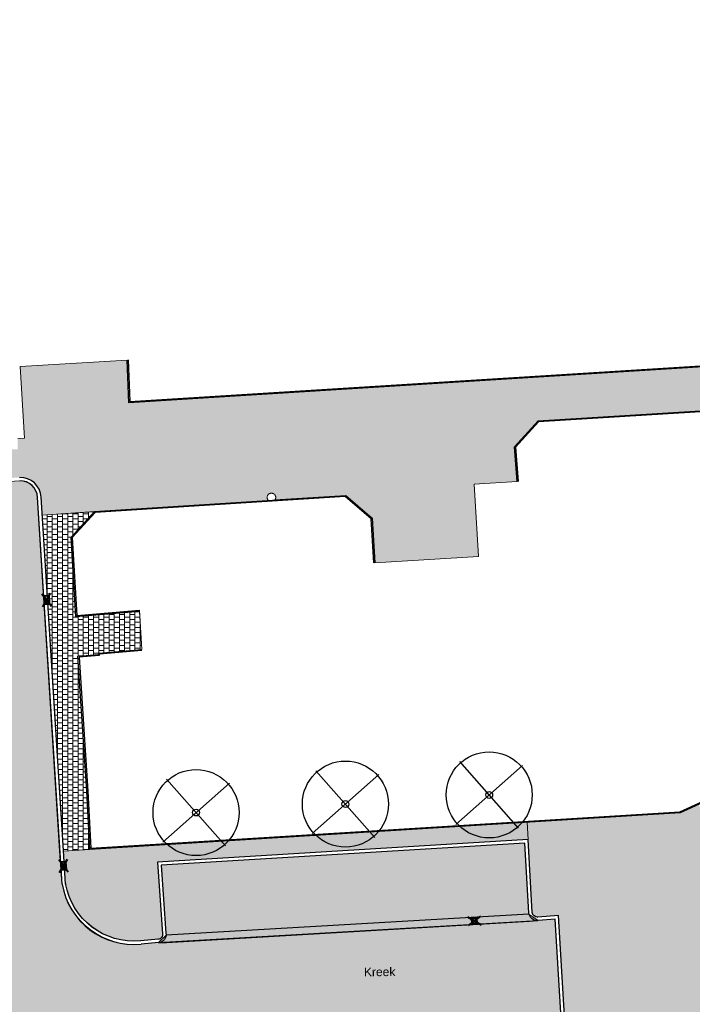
# Model space of a CAD drawing. Header units: metres. Extents: x -1 to 162893, y -2 to 502950.
# Tile 50 of 107: x 162389 to 162428, y 502828 to 502885. Entities that reach past the tile are written whole.
import ezdxf

# ---------------------------------------------------------------- set-up
doc = ezdxf.new("R2010")
doc.units = ezdxf.units.M
for name, color, linetype, lineweight in [('V-BH-RI-GWA_KOLK-S', 30, 'Continuous', 40), ('V-BH-VH-GOOT_GEBAKKENKLINKERS_KEIFORMAAT_4STREK-G', 3, 'Continuous', 30), ('V-BH-VH-KANTOPSLUITING_OPSLUITBAND_60X200-G', 150, 'Continuous', 30), ('V-BH-VH-KANTOPSLUITING_TROTTOIRBAND_180 200-G', 6, 'Continuous', 30), ('V-BH-VH-KANTOPSLUITING_VOORKANTBAND-G', 2, 'Continuous', 30), ('V-BH-VH-MATERIAALGRENS-G', 7, 'Continuous', 30), ('V-WE-GR-BOOM-S', 1, 'Continuous', 30), ('V-WE-VH-OPENVERHARDING_TEGEL-A-200', 92, 'Continuous', 18), ('V01-WE-VH-OPENVERHARDING_TEGEL-A', 92, 'Continuous', 18), ('X-XX-AL-LEGENDA-G', 7, 'Continuous', 0)]:
    doc.layers.add(name, color=color, linetype=linetype, lineweight=lineweight)
doc.layers.add('V-WE-VH-VERHARDING_SBAKSTEEN-A - ROODBRUIN_KEPER', color=242, linetype='Continuous', lineweight=13, true_color=0xbd002e)
doc.layers.add('V-WE-VH-VERHARDING_TEGEL_300x300x45_GRIJS-A', color=253, linetype='Continuous', lineweight=13, true_color=0x828282)
doc.layers.add('X-XX-AL-HULPLIJN 01-G', color=1, linetype='Continuous', lineweight=18, true_color=0xff0000, plot=False)
doc.styles.add('StyleArial', font='arial.ttf')
pattern_1 = [(0, (0, 0), (0.3, 0.15), [0.3, -0.3]), (90, (0, 0), (-0.3, 1.83697019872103e-17), [])]

# ---------------------------------------------------------------- blocks, each defined once
blk = doc.blocks.new('V-SRI-KOLK_STRAAT_300X300-SO91')
at = {"layer": 'V-BH-RI-GWA_KOLK-S', "ltscale": 0.02}
for p, q in [((-0.3995430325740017, 0.3754868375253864), (0.3805729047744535, -0.07608721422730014)), ((0.3489560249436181, 0.4229121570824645), (-0.3679261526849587, -0.1235125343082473))]:
    blk.add_line(p, q, dxfattribs=at)
at = {"layer": 'V-BH-RI-GWA_KOLK-S', "ltscale": 0.2}
for p, q in [((0.1496998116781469, 0.009485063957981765), (-0.1686699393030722, 0.2899145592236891)), ((-0.1496998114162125, -0.009485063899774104), (0.1307296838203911, 0.3088846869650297))]:
    blk.add_line(p, q, dxfattribs=at)
at = {"layer": 'V-BH-RI-GWA_KOLK-S', "ltscale": 0.2, "flags": 128}
blk.add_lwpolyline([(-0.1496998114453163, -0.009485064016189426), (0.1496998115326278, 0.009485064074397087), (0.1307296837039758, 0.308884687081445), (-0.1686699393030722, 0.2899145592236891), (-0.1496998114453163, -0.009485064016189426)], dxfattribs=at)
blk = doc.blocks.new('V-SRI-KOLK_TROTTOIR-SO92')
at = {"layer": 'V-BH-RI-GWA_KOLK-S', "linetype": 'Continuous'}
blk.add_hatch(color=256, dxfattribs=at).paths.add_polyline_path([(-0.1641725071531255, 0.2148776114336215), (-0.135205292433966, -0.2341890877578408), (0.1641725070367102, -0.2148776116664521)])
at = {"layer": 'V-BH-RI-GWA_KOLK-S', "ltscale": 0.01999999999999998}
for p, q in [((-0.2736208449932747, 0.3581293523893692), (0.2736208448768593, -0.3581293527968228)), ((-0.2253421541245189, -0.3903151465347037), (0.2253421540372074, 0.390315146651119))]:
    blk.add_line(p, q, dxfattribs=at)
at = {"layer": 'V-BH-RI-GWA_KOLK-S', "ltscale": 0.1999999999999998}
blk.add_line((0.1641725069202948, -0.2148776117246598), (-0.164172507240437, 0.2148776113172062), dxfattribs=at)
at = {"layer": 'V-BH-RI-GWA_KOLK-S', "ltscale": 0.1999999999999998, "flags": 128}
blk.add_lwpolyline([(0.1641725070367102, -0.2148776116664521), (0.1352052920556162, 0.2341890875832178), (-0.1641725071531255, 0.2148776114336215), (-0.135205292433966, -0.2341890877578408), (0.1641725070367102, -0.2148776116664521)], dxfattribs=at)
blk = doc.blocks.new('V-SRI-KOLK_TROTTOIR-SO93')
at = {"layer": 'V-BH-RI-GWA_KOLK-S', "linetype": 'Continuous'}
blk.add_hatch(color=256, dxfattribs=at).paths.add_polyline_path([(-0.1641725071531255, 0.2148776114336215), (-0.135205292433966, -0.2341890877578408), (0.164172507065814, -0.2148776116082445)])
at = {"layer": 'V-BH-RI-GWA_KOLK-S', "ltscale": 0.01999999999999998}
for p, q in [((-0.2736208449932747, 0.3581293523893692), (0.2736208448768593, -0.3581293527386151)), ((-0.2253421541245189, -0.3903151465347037), (0.2253421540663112, 0.390315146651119))]:
    blk.add_line(p, q, dxfattribs=at)
at = {"layer": 'V-BH-RI-GWA_KOLK-S', "ltscale": 0.1999999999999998}
blk.add_line((0.1641725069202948, -0.2148776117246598), (-0.164172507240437, 0.2148776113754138), dxfattribs=at)
at = {"layer": 'V-BH-RI-GWA_KOLK-S', "ltscale": 0.1999999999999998, "flags": 128}
blk.add_lwpolyline([(0.164172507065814, -0.2148776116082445), (0.1352052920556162, 0.2341890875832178), (-0.1641725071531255, 0.2148776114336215), (-0.135205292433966, -0.2341890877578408), (0.164172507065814, -0.2148776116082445)], dxfattribs=at)
blk = doc.blocks.new('V-SGR-BOOM_0011')
at = {"layer": 'V-WE-GR-BOOM-S', "ltscale": 0.0025}
for p, q in [((1.71157008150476, -1.935520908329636), (-1.711554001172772, 1.935516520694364)), ((1.935526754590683, 1.711559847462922), (-1.935510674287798, -1.711564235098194))]:
    blk.add_line(p, q, dxfattribs=at)
at = {"layer": 'V-WE-GR-BOOM-S', "ltscale": 2.5}
for radius in [2.5, 0.1999999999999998]:
    blk.add_circle((8.731149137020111e-11, 1.164153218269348e-10), radius, dxfattribs=at)
blk = doc.blocks.new('V-SGR-BOOM_0012')
at = {"layer": 'V-WE-GR-BOOM-S', "ltscale": 0.0025}
for p, q in [((1.711570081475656, -1.935520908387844), (-1.711554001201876, 1.935516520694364)), ((1.935526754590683, 1.711559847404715), (-1.935510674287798, -1.711564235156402))]:
    blk.add_line(p, q, dxfattribs=at)
at = {"layer": 'V-WE-GR-BOOM-S', "ltscale": 2.5}
for radius in [2.5, 0.1999999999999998]:
    blk.add_circle((8.731149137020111e-11, 5.820766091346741e-11), radius, dxfattribs=at)
blk = doc.blocks.new('V-SGR-BOOM_0013')
at = {"layer": 'V-WE-GR-BOOM-S', "ltscale": 0.0025}
for p, q in [((1.71157008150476, -1.935520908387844), (-1.711554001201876, 1.935516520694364)), ((1.935526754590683, 1.711559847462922), (-1.935510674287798, -1.711564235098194))]:
    blk.add_line(p, q, dxfattribs=at)
at = {"layer": 'V-WE-GR-BOOM-S', "ltscale": 2.5}
for radius in [2.5, 0.1999999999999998]:
    blk.add_circle((8.731149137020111e-11, 5.820766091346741e-11), radius, dxfattribs=at)

msp = doc.modelspace()

# ---------------------------------------------------------------- hatches: boundary and pattern name
at = {"layer": 'V-BH-VH-GOOT_GEBAKKENKLINKERS_KEIFORMAAT_4STREK-G'}
h = msp.add_hatch(dxfattribs=at)
h.set_pattern_fill('AVH-SBS_DIKFORMAAT_HALFST', color=256, scale=2, pattern_type=2)
h.set_pattern_definition([(0, (0, 0), (0, 0.1), []), (90, (0.4, 0), (-0.4, 2.449293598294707e-17), [0.1, -0.1]), (90, (0.2, 0.1), (-0.4, 2.449293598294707e-17), [0.1, -0.1]), (0, (0.2, 0.05), (0, 0.2), [0, -0.2, 0, 0, 0]), (0, (0.2, 0.15), (0, 0.2), [0, -0.2, 0, 0, 0])])
h.paths.add_polyline_path([(162397.3739999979, 502831.1819999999), (162419.4250000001, 502832.467), (162418.892187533, 502832.8429439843), (162397.8080712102, 502831.6170083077)])
at = {"layer": 'V-WE-VH-OPENVERHARDING_TEGEL-A-200'}
h = msp.add_hatch(dxfattribs=at)
h.set_pattern_fill('AVH-TEGEL_500X500_BLOK-SO', color=256, scale=0.2, pattern_type=2)
h.set_pattern_definition([(0, (0, 0), (0, 1), []), (90, (0, 0), (-1, 6.123233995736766e-17), [])])
edge = h.paths.add_edge_path()
edge.add_line((162371.784, 502857.714482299), (162371.6738915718, 502857.7556399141))
edge.add_arc((162371.767482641, 502858.006022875), 0.2673030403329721, 153.5234310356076, 249.5046747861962, ccw=False)
edge.add_line((162371.5282152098, 502858.1251950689), (162371.7322160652, 502858.5769112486))
edge.add_arc((162373.7022026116, 502862.7646547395), 4.627963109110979, 222.7795023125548, 244.8069000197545, ccw=False)
edge.add_line((162370.3054031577, 502859.6214404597), (162369.9025087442, 502859.2989312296))
edge.add_arc((162369.7363032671, 502859.5065632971), 0.2659611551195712, 221.661117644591, 308.6766006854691, ccw=False)
edge.add_arc((162373.2355513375, 502862.6200224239), 4.949801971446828, 186.1659044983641, 221.6611176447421, ccw=False)
edge.add_line((162368.314383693, 502862.0883753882), (162364.8655501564, 502919.2414618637))
edge.add_arc((162370.6659494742, 502919.5914799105), 5.810950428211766, 163.0146655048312, 183.4532567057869, ccw=False)
edge.add_line((162365.1084752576, 502921.2890149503), (162365.799, 502921.421))
edge.add_line((162365.799, 502921.421), (162366.278, 502922.4400000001))
edge.add_line((162366.278, 502922.4400000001), (162366.0065750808, 502923.1962377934))
edge.add_arc((162370.8587385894, 502919.37565324), 6.175787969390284, 89.56430049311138, 141.7831701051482, ccw=False)
edge.add_line((162370.9057012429, 502925.5512626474), (162403.9819863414, 502927.4330559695))
edge.add_line((162403.9819863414, 502927.4330559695), (162404.0892493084, 502925.2069991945))
edge.add_line((162404.0892493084, 502925.2069991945), (162400.074, 502924.924))
edge.add_line((162400.074, 502924.924), (162398.171, 502924.766))
edge.add_line((162398.171, 502924.766), (162371.042, 502923.041))
edge.add_line((162371.042, 502923.041), (162371.029, 502923.547))
edge.add_line((162371.029, 502923.547), (162369.031, 502923.427))
edge.add_line((162369.031, 502923.427), (162367.558, 502922.508))
edge.add_line((162367.558, 502922.508), (162367.562, 502921.534))
edge.add_line((162367.562, 502921.534), (162367.164, 502921.496))
edge.add_line((162367.164, 502921.496), (162367.097, 502920.495))
edge.add_line((162367.097, 502920.495), (162366.8530000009, 502920.4640000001))
edge.add_line((162366.8530000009, 502920.4640000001), (162367.7552336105, 502902.2038841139))
edge.add_line((162367.7552336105, 502902.2038841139), (162373.8969576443, 502902.5817123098))
edge.add_line((162373.8969576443, 502902.5817123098), (162374.0715185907, 502900.1822475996))
edge.add_line((162374.0715185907, 502900.1822475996), (162367.9749752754, 502899.8079955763))
edge.add_line((162367.9749752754, 502899.8079955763), (162370.2406650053, 502861.911329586))
edge.add_line((162370.2406650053, 502861.911329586), (162370.463, 502861.92))
edge.add_line((162370.463, 502861.92), (162370.486, 502861.402))
edge.add_line((162370.486, 502861.402), (162370.7610796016, 502861.4142205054))
edge.add_line((162370.7610796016, 502861.4142205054), (162370.814, 502860.896))
edge.add_line((162370.814, 502860.896), (162371.3365986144, 502860.935))
edge.add_line((162371.3365986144, 502860.935), (162371.387, 502859.9609999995))
edge.add_line((162371.387, 502859.9609999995), (162371.777, 502859.9790000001))
edge.add_line((162371.777, 502859.9790000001), (162371.784, 502857.714482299))
at = {"layer": 'V-WE-VH-VERHARDING_SBAKSTEEN-A - ROODBRUIN_KEPER'}
h = msp.add_hatch(dxfattribs=at)
h.set_pattern_fill('AVH-SBS_DIKFORMAAT_KEPER-SO', color=256, scale=0.2, pattern_type=2)
h.set_pattern_definition([(45, (0, 0), (0, 0.1951614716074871), [0.5519999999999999, -0.276]), (135, (0.097580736, 0.097580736), (1.110223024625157e-17, 0.1951614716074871), [0.5519999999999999, -0.276]), (0, (0.19516148, 0.09758074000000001), (0.29274222, 0.09758074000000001), [0, -0.5854844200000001])])
edge = h.paths.add_edge_path()
edge.add_line((162420.418, 502832.539), (162419.4050000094, 502832.4660000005))
edge.add_line((162419.4050000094, 502832.4660000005), (162418.9165672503, 502832.4236521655))
edge.add_line((162418.9165672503, 502832.4236521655), (162397.3740005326, 502831.182000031))
edge.add_line((162397.3740005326, 502831.182000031), (162396.355, 502831.094))
edge.add_arc((162395.9862112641, 502835.3644066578), 4.286301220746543, 190.6222141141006, 274.93576958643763, ccw=False)
edge.add_line((162391.7733602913, 502834.5743023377), (162390.348, 502857.053))
edge.add_arc((162389.3229521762, 502856.9880023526), 1.02710648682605, 3.628232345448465, 90.83411693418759)
edge.add_line((162389.3079999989, 502858.015), (162374.427, 502857.076))
edge.add_arc((162374.047950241, 502863.0830707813), 6.019018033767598, 189.7572738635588, 273.61061092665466, ccw=False)
edge.add_line((162368.1160000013, 502862.0629999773), (162368.5985, 502854.4295))
edge.add_line((162368.5985, 502854.4295), (162369.0810000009, 502846.7959999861))
edge.add_arc((162375.1078220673, 502846.0597499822), 6.071626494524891, 93.0099946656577, 173.0351301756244, ccw=False)
edge.add_line((162374.7890000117, 502852.1230000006), (162381.772, 502852.519))
edge.add_arc((162381.990731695, 502848.6619206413), 3.863276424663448, -0.1174701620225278, 93.2457186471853, ccw=False)
edge.add_line((162385.8540000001, 502848.6539999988), (162385.902, 502847.678))
edge.add_line((162385.902, 502847.678), (162386.0123364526, 502847.1100482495))
edge.add_line((162386.0123364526, 502847.1100482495), (162386.6398393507, 502835.9901131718))
edge.add_line((162386.6398393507, 502835.9901131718), (162386.731, 502835.4970000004))
edge.add_line((162386.731, 502835.4970000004), (162386.731, 502834.4354202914))
edge.add_arc((162382.9042539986, 502834.1107832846), 3.840491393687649, -88.8551641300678, 4.849002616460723, ccw=False)
edge.add_line((162382.9809863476, 502830.2710585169), (162381.586, 502830.175))
edge.add_line((162381.586, 502830.175), (162381.9760000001, 502824.5339999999))
edge.add_line((162381.9760000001, 502824.5339999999), (162382.1080450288, 502824.5420753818))
edge.add_line((162382.1080450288, 502824.5420753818), (162382.0975796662, 502824.7117529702))
edge.add_line((162382.0975796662, 502824.7117529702), (162420.743, 502827.099))
edge.add_line((162420.743, 502827.099), (162420.418, 502832.539))
h = msp.add_hatch(dxfattribs=at)
h.set_pattern_fill('AVH-SBS_DIKFORMAAT_ELLEBOOG-SO', color=256, scale=0.2, pattern_type=2)
h.set_pattern_definition([(0, (0, 0), (0.138, 0.138), [0.5519999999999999, -0.276]), (270, (0, 0.414), (0.138, 0.138), [0.5519999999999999, -0.276]), (0, (0.345, 0.06899999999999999), (0.138, 0.138), [0, -0.828]), (0, (0.06899999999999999, 0.207), (0.138, 0.138), [0, -0.828])])
h.paths.add_polyline_path([(162397.527, 502835.675), (162418.6298505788, 502836.9672762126), (162418.8921875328, 502832.8429439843), (162397.80807121, 502831.6170083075)])
at = {"layer": 'V01-WE-VH-OPENVERHARDING_TEGEL-A'}
h = msp.add_hatch(dxfattribs=at)
h.set_pattern_fill('AVH-TEGEL_300X300_HALFST', color=256, pattern_type=2)
h.set_pattern_definition(pattern_1)
edge = h.paths.add_edge_path()
edge.add_arc((162389.3359825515, 502857.0020892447), 1.213297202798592, 3.00096698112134, 91.58244386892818)
edge.add_line((162389.3024769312, 502858.2149237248), (162378.32, 502857.5220154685))
edge.add_line((162378.32, 502857.5220154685), (162377.82, 502857.4904693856))
edge.add_line((162377.82, 502857.4904693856), (162374.4210123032, 502857.27601989))
edge.add_arc((162374.450577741, 502865.6028591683), 8.326891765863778, 251.3227497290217, 269.79656534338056, ccw=False)
edge.add_line((162371.784, 502857.714482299), (162371.784, 502857.8255053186))
edge.add_line((162371.784, 502857.8255053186), (162371.784, 502858.3144946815))
edge.add_line((162371.784, 502858.3144946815), (162371.784, 502859.866))
edge.add_line((162371.784, 502859.866), (162373.336, 502859.9299999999))
edge.add_line((162373.336, 502859.9299999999), (162374.5126876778, 502859.9789617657))
edge.add_line((162374.5126876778, 502859.9789617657), (162374.513, 502859.974))
edge.add_line((162374.513, 502859.974), (162374.802, 502859.991))
edge.add_line((162374.802, 502859.991), (162374.826, 502859.612))
edge.add_line((162374.826, 502859.612), (162388.398, 502860.424628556))
edge.add_line((162388.398, 502860.424628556), (162388.398, 502859.8501653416))
edge.add_line((162388.398, 502859.8501653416), (162389.198, 502859.8501653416))
edge.add_line((162389.198, 502859.8501653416), (162389.198, 502860.472528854))
edge.add_line((162389.198, 502860.472528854), (162389.59, 502860.496))
edge.add_line((162389.59, 502860.496), (162389.33, 502864.6690000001))
edge.add_line((162389.33, 502864.6690000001), (162395.55, 502865.037))
edge.add_line((162395.55, 502865.037), (162395.643, 502862.557))
edge.add_line((162395.643, 502862.557), (162439.2181977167, 502865.2797035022))
edge.add_line((162439.2181977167, 502865.2797035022), (162439.2215593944, 502865.2666026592))
edge.add_line((162439.2215593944, 502865.2666026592), (162439.2313065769, 502865.2404346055))
edge.add_line((162439.2313065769, 502865.2404346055), (162439.2441653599, 502865.2165716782))
edge.add_line((162439.2441653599, 502865.2165716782), (162439.2594790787, 502865.195450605))
edge.add_line((162439.2594790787, 502865.195450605), (162439.2765540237, 502865.1773025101))
edge.add_line((162439.2765540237, 502865.1773025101), (162439.29472393, 502865.1621721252))
edge.add_line((162439.29472393, 502865.1621721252), (162439.3133961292, 502865.1499543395))
edge.add_line((162439.3133961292, 502865.1499543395), (162439.3333131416, 502865.1398926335))
edge.add_line((162439.3333131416, 502865.1398926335), (162439.3555013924, 502865.1317222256))
edge.add_line((162439.3555013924, 502865.1317222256), (162439.3797555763, 502865.1260089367))
edge.add_line((162439.3797555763, 502865.1260089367), (162439.4057038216, 502865.123307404))
edge.add_line((162439.4057038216, 502865.123307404), (162439.4327991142, 502865.1241028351))
edge.add_line((162439.4327991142, 502865.1241028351), (162439.4603349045, 502865.128745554))
edge.add_line((162439.4603349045, 502865.128745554), (162439.4740138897, 502865.1325669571))
edge.add_line((162439.4740138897, 502865.1325669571), (162439.4874893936, 502865.1373902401))
edge.add_line((162439.4874893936, 502865.1373902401), (162439.500652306, 502865.1431973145))
edge.add_line((162439.500652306, 502865.1431973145), (162439.5133961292, 502865.1499543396))
edge.add_line((162439.5133961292, 502865.1499543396), (162439.5256197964, 502865.1576123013))
edge.add_line((162439.5256197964, 502865.1576123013), (162439.5372303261, 502865.1661081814))
edge.add_line((162439.5372303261, 502865.1661081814), (162439.5481451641, 502865.175366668))
edge.add_line((162439.5481451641, 502865.175366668), (162439.5582940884, 502865.1853023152))
edge.add_line((162439.5582940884, 502865.1853023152), (162439.5760826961, 502865.2068276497))
edge.add_line((162439.5760826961, 502865.2068276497), (162439.5903192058, 502865.2298951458))
edge.add_line((162439.5903192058, 502865.2298951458), (162439.6009537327, 502865.2537177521))
edge.add_line((162439.6009537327, 502865.2537177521), (162439.6081329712, 502865.2775791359))
edge.add_line((162439.6081329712, 502865.2775791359), (162439.612151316, 502865.3008799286))
edge.add_line((162439.612151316, 502865.3008799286), (162439.6133961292, 502865.3231594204))
edge.add_line((162439.6133961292, 502865.3231594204), (162439.612151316, 502865.3454389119))
edge.add_line((162439.612151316, 502865.3454389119), (162439.6081329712, 502865.3687397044))
edge.add_line((162439.6081329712, 502865.3687397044), (162439.6009537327, 502865.3926010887))
edge.add_line((162439.6009537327, 502865.3926010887), (162439.5903192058, 502865.4164236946))
edge.add_line((162439.5903192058, 502865.4164236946), (162439.5760826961, 502865.4394911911))
edge.add_line((162439.5760826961, 502865.4394911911), (162439.5582940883, 502865.4610165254))
edge.add_line((162439.5582940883, 502865.4610165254), (162439.5481451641, 502865.4709521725))
edge.add_line((162439.5481451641, 502865.4709521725), (162439.5372303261, 502865.4802106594))
edge.add_line((162439.5372303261, 502865.4802106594), (162439.5256197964, 502865.4887065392))
edge.add_line((162439.5256197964, 502865.4887065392), (162439.5133961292, 502865.4963645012))
edge.add_line((162439.5133961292, 502865.4963645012), (162439.500652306, 502865.5031215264))
edge.add_line((162439.500652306, 502865.5031215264), (162439.4874893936, 502865.5089285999))
edge.add_line((162439.4874893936, 502865.5089285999), (162439.4811342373, 502865.5112032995))
edge.add_line((162439.4811342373, 502865.5112032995), (162440.166, 502868.492))
edge.add_line((162440.166, 502868.492), (162440.639835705, 502870.5099826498))
edge.add_line((162440.639835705, 502870.5099826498), (162444.334, 502870.7429999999))
edge.add_line((162444.334, 502870.7429999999), (162444.467, 502868.7990000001))
edge.add_line((162444.467, 502868.7990000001), (162444.8310433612, 502863.1090309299))
edge.add_line((162444.8310433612, 502863.1090309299), (162440.792, 502862.847))
edge.add_line((162440.792, 502862.847), (162439.43, 502862.7609999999))
edge.add_line((162439.43, 502862.7609999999), (162430.12, 502862.1700000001))
edge.add_line((162430.12, 502862.1700000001), (162419.418, 502861.5090000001))
edge.add_line((162419.418, 502861.5090000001), (162418.048, 502859.985))
edge.add_line((162418.048, 502859.985), (162418.208, 502857.974))
edge.add_line((162418.208, 502857.974), (162415.711, 502857.823))
edge.add_line((162415.711, 502857.823), (162415.965, 502853.6110000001))
edge.add_line((162415.965, 502853.6110000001), (162409.946, 502853.2479999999))
edge.add_line((162409.946, 502853.2479999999), (162409.78, 502855.846))
edge.add_line((162409.78, 502855.846), (162408.244, 502857.171))
edge.add_line((162408.244, 502857.171), (162404.1331060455, 502856.9043077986))
edge.add_line((162404.1331060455, 502856.9043077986), (162404.1415384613, 502856.9167653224))
edge.add_line((162404.1415384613, 502856.9167653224), (162404.1500122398, 502856.9312792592))
edge.add_line((162404.1500122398, 502856.9312792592), (162404.1576119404, 502856.9465939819))
edge.add_line((162404.1576119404, 502856.9465939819), (162404.1642370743, 502856.9626329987))
edge.add_line((162404.1642370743, 502856.9626329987), (162404.1697959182, 502856.9793040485))
edge.add_line((162404.1697959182, 502856.9793040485), (162404.1742084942, 502856.9965003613))
edge.add_line((162404.1742084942, 502856.9965003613), (162404.1774093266, 502857.0141025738))
edge.add_line((162404.1774093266, 502857.0141025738), (162404.1793498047, 502857.0319812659))
edge.add_line((162404.1793498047, 502857.0319812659), (162404.18, 502857.05))
edge.add_line((162404.18, 502857.05), (162404.1793498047, 502857.068018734))
edge.add_line((162404.1793498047, 502857.068018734), (162404.1774093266, 502857.0858974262))
edge.add_line((162404.1774093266, 502857.0858974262), (162404.1742084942, 502857.1034996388))
edge.add_line((162404.1742084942, 502857.1034996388), (162404.1697959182, 502857.1206959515))
edge.add_line((162404.1697959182, 502857.1206959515), (162404.1642370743, 502857.1373670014))
edge.add_line((162404.1642370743, 502857.1373670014), (162404.1576119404, 502857.1534060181))
edge.add_line((162404.1576119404, 502857.1534060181), (162404.1500122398, 502857.1687207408))
edge.add_line((162404.1500122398, 502857.1687207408), (162404.1415384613, 502857.1832346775))
edge.add_line((162404.1415384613, 502857.1832346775), (162404.1322968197, 502857.1968877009))
edge.add_line((162404.1322968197, 502857.1968877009), (162404.1223963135, 502857.2096360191))
edge.add_line((162404.1223963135, 502857.2096360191), (162404.1010526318, 502857.2323211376))
edge.add_line((162404.1010526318, 502857.2323211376), (162404.0783402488, 502857.2512341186))
edge.add_line((162404.0783402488, 502857.2512341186), (162404.055, 502857.2665063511))
edge.add_line((162404.055, 502857.2665063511), (162404.0301037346, 502857.2790834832))
edge.add_line((162404.0301037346, 502857.2790834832), (162404.0023684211, 502857.2892964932))
edge.add_line((162404.0023684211, 502857.2892964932), (162403.9720506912, 502857.2964381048))
edge.add_line((162403.9720506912, 502857.2964381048), (162403.9560600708, 502857.2986380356))
edge.add_line((162403.9560600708, 502857.2986380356), (162403.9396153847, 502857.2998150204))
edge.add_line((162403.9396153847, 502857.2998150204), (162403.9228090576, 502857.2998965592))
edge.add_line((162403.9228090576, 502857.2998965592), (162403.9057462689, 502857.2988207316))
edge.add_line((162403.9057462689, 502857.2988207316), (162403.8885435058, 502857.2965387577))
edge.add_line((162403.8885435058, 502857.2965387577), (162403.8713265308, 502857.2930173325))
edge.add_line((162403.8713265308, 502857.2930173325), (162403.8542277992, 502857.2882405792))
edge.add_line((162403.8542277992, 502857.2882405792), (162403.8373834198, 502857.282211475))
edge.add_line((162403.8373834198, 502857.282211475), (162403.8209297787, 502857.2749526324))
edge.add_line((162403.8209297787, 502857.2749526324), (162403.805, 502857.2665063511))
edge.add_line((162403.805, 502857.2665063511), (162403.7897204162, 502857.2569338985))
edge.add_line((162403.7897204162, 502857.2569338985), (162403.775207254, 502857.2463140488))
edge.add_line((162403.775207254, 502857.2463140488), (162403.7615637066, 502857.2347409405))
edge.add_line((162403.7615637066, 502857.2347409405), (162403.7488775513, 502857.2223213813))
edge.add_line((162403.7488775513, 502857.2223213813), (162403.7372194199, 502857.209171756))
edge.add_line((162403.7372194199, 502857.209171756), (162403.7266417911, 502857.1954147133))
edge.add_line((162403.7266417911, 502857.1954147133), (162403.7171787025, 502857.1811758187))
edge.add_line((162403.7171787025, 502857.1811758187), (162403.7088461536, 502857.1665803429))
edge.add_line((162403.7088461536, 502857.1665803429), (162403.7016431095, 502857.1517503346))
edge.add_line((162403.7016431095, 502857.1517503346), (162403.6955529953, 502857.1368020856))
edge.add_line((162403.6955529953, 502857.1368020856), (162403.6865789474, 502857.1069753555))
edge.add_line((162403.6865789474, 502857.1069753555), (162403.6815560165, 502857.0778493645))
edge.add_line((162403.6815560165, 502857.0778493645), (162403.68, 502857.0500000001))
edge.add_line((162403.68, 502857.0500000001), (162403.6815560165, 502857.0221506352))
edge.add_line((162403.6815560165, 502857.0221506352), (162403.6865789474, 502856.9930246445))
edge.add_line((162403.6865789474, 502856.9930246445), (162403.6955529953, 502856.9631979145))
edge.add_line((162403.6955529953, 502856.9631979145), (162403.7016431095, 502856.9482496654))
edge.add_line((162403.7016431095, 502856.9482496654), (162403.7088461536, 502856.9334196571))
edge.add_line((162403.7088461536, 502856.9334196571), (162403.7171787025, 502856.9188241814))
edge.add_line((162403.7171787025, 502856.9188241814), (162403.7266417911, 502856.9045852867))
edge.add_line((162403.7266417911, 502856.9045852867), (162403.7372194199, 502856.8908282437))
edge.add_line((162403.7372194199, 502856.8908282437), (162403.7474502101, 502856.879288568))
edge.add_line((162403.7474502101, 502856.879288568), (162390.6131934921, 502856.0272101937))
edge.add_line((162390.6131934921, 502856.0272101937), (162390.5476159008, 502857.0656087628))
h = msp.add_hatch(dxfattribs=at)
h.set_pattern_fill('AVH-TEGEL_300X300_HALFST', color=256, pattern_type=2)
h.set_pattern_definition(pattern_1)
h.paths.add_polyline_path([(162396.406, 502848.211), (162393.901, 502848.0090000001), (162393.879, 502847.926), (162392.692, 502847.82), (162393.205, 502839.983), (162393.385, 502836.6010000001), (162391.8497954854, 502836.5014043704), (162391.6325901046, 502839.8887980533), (162390.9390457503, 502850.8686726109), (162391.0394285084, 502850.875147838), (162391.0104612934, 502851.3242145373), (162390.9106779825, 502851.3177779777), (162390.6132063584, 502856.0272110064), (162393.662, 502856.225), (162392.301, 502854.75), (162392.561, 502850.118), (162396.2754695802, 502850.4318706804)])
h = msp.add_hatch(dxfattribs=at)
h.set_pattern_fill('AVH-TEGEL_300X300_HALFST', color=256, pattern_type=2)
h.set_pattern_definition(pattern_1)
edge = h.paths.add_edge_path()
edge.add_arc((162419.7642119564, 502826.5972753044), 0.2518742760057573, 94.49512534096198, 194.1250953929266, ccw=False)
edge.add_line((162419.7444714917, 502826.8483748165), (162420.9546823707, 502826.9094240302))
edge.add_line((162420.9546823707, 502826.9094240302), (162420.6055642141, 502832.7531248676))
edge.add_line((162420.6055642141, 502832.7531248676), (162419.4127729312, 502832.6666384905))
edge.add_line((162419.4127729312, 502832.6666384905), (162419.3964805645, 502832.6658238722))
edge.add_arc((162419.3861269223, 502832.9776233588), 0.3119713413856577, 188.1281473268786, 271.90187007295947, ccw=False)
edge.add_line((162419.0772895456, 502832.9335144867), (162418.846793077, 502837.1809357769))
edge.add_line((162418.846793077, 502837.1809357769), (162418.7823905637, 502838.1736603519))
edge.add_line((162418.7823905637, 502838.1736603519), (162427.67, 502838.7239999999))
edge.add_line((162427.67, 502838.7239999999), (162428.7433459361, 502839.2129302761))
edge.add_line((162428.7433459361, 502839.2129302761), (162429.689, 502837.138))
edge.add_line((162429.689, 502837.138), (162429.263, 502836.513))
edge.add_line((162429.263, 502836.513), (162429.028, 502835.853))
edge.add_line((162429.028, 502835.853), (162428.961, 502835.239))
edge.add_line((162428.961, 502835.239), (162429.083, 502834.41))
edge.add_line((162429.083, 502834.41), (162430.567, 502830.751))
edge.add_line((162430.567, 502830.751), (162431.109, 502830.781))
edge.add_line((162431.109, 502830.781), (162431.381, 502826.3050000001))
edge.add_line((162431.381, 502826.3050000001), (162432.313, 502826.377))
edge.add_line((162432.313, 502826.377), (162434.8620000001, 502820.7140000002))
edge.add_arc((162436.7011099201, 502821.9426658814), 2.211774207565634, 213.7459489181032, 270.5670694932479)
edge.add_line((162436.7230000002, 502819.7310000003), (162436.9068603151, 502816.8969079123))
edge.add_line((162436.9068603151, 502816.8969079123), (162436.302, 502816.859))
edge.add_line((162436.302, 502816.859), (162433.397, 502816.6780000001))
edge.add_line((162433.397, 502816.6780000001), (162430.493, 502816.496))
edge.add_line((162430.493, 502816.496), (162427.589, 502816.315))
edge.add_line((162427.589, 502816.315), (162424.634, 502816.13))
edge.add_line((162424.634, 502816.13), (162424.643, 502815.982))
edge.add_line((162424.643, 502815.982), (162423.3844921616, 502815.9028697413))
edge.add_arc((162423.2419999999, 502815.7809999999), 0.1875000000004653, 40.53948735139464, 146.6561281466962)
edge.add_line((162423.0853649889, 502815.8840617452), (162421.8808175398, 502815.8083243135))
edge.add_arc((162421.7499999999, 502815.6739999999), 0.1875000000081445, 45.75775142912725, 141.4378640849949)
edge.add_line((162421.6033876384, 502815.7908805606), (162420.158, 502815.7))
edge.add_line((162420.158, 502815.7), (162419.986, 502818.535))
edge.add_line((162419.986, 502818.535), (162419.7395867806, 502822.3333060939))
edge.add_line((162419.7395867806, 502822.3333060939), (162419.7514275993, 502822.3340642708))
edge.add_line((162419.7514275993, 502822.3340642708), (162419.5246622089, 502826.5170946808))
edge.add_line((162419.5246622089, 502826.5170946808), (162419.5199530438, 502826.5358079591))
edge = h.paths.add_edge_path()
edge.add_arc((162397.3466789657, 502831.6433343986), 0.2621426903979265, -87.11775165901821, 10.556340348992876, ccw=False)
edge.add_line((162397.3598604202, 502831.3815233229), (162396.3364465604, 502831.2931421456))
edge.add_arc((162395.93540586, 502835.2975239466), 4.024413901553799, 190.009399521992, 275.71912867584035, ccw=False)
edge.add_line((162391.972246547, 502834.5980416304), (162391.9188691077, 502835.427781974))
edge.add_line((162391.9188691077, 502835.427781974), (162392.018740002, 502835.4342241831))
edge.add_line((162392.018740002, 502835.4342241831), (162391.989772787, 502835.8832908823))
edge.add_line((162391.989772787, 502835.8832908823), (162391.8899801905, 502835.8768537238))
edge.add_line((162391.8899801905, 502835.8768537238), (162391.849802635, 502836.5014048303))
edge.add_line((162391.849802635, 502836.5014048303), (162393.385, 502836.601))
edge.add_line((162393.385, 502836.601), (162418.7823905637, 502838.173660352))
edge.add_line((162418.7823905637, 502838.173660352), (162418.846793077, 502837.1809357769))
edge.add_line((162418.846793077, 502837.1809357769), (162397.313516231, 502835.8623015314))
edge.add_line((162397.313516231, 502835.8623015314), (162397.6022770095, 502831.7026709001))
edge.add_line((162397.6022770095, 502831.7026709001), (162397.6043849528, 502831.6913595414))
h.paths.add_polyline_path([(162446.172, 502817.4839999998), (162446.185, 502817.2589999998), (162444.526, 502815.7359999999), (162444.7761997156, 502811.6350702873), (162444.436, 502811.6129999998), (162442.528, 502811.4919999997), (162442.518, 502811.6579999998), (162442.17, 502817.2259999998), (162439.206, 502817.0409999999), (162436.9068603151, 502816.8969079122), (162436.723, 502819.7309999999), (162442.034, 502820.0359999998), (162442.457, 502820.3269999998), (162442.798, 502820.6639999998), (162443.112, 502821.1169999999), (162443.295, 502821.5169999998), (162443.2, 502824.5749999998), (162442.1, 502842.0879999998), (162444.6899065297, 502842.2560188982)])
h.paths.add_polyline_path([(162445.102, 502806.295), (162444.753708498, 502806.273472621), (162444.436, 502811.613), (162444.7761997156, 502811.6350702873)])

# ---------------------------------------------------------------- linework, layer by layer
at = {"layer": 'V-BH-VH-GOOT_GEBAKKENKLINKERS_KEIFORMAAT_4STREK-G'}
msp.add_line((162418.8921875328, 502832.8429439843), (162397.8080712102, 502831.6170083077), dxfattribs=at)
at = {"layer": 'V-BH-VH-KANTOPSLUITING_OPSLUITBAND_60X200-G', "flags": 128}
for points in [[(162395.6099578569, 502865.0392484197), (162395.7006526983, 502862.6207193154), (162439.382553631, 502865.3500899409), (162440.1075236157, 502868.5054354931)], [(162430.123698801, 502862.1101141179), (162419.4462059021, 502861.4506277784), (162418.1098556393, 502859.9640600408), (162418.2678109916, 502857.9787587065)], [(162409.8861221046, 502853.2441740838), (162409.7217288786, 502855.8170271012), (162408.2233928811, 502857.1095369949), (162393.6898262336, 502856.1666790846), (162392.362329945, 502854.7279891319), (162392.6174468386, 502850.1829835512), (162396.2719480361, 502850.4917869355)], [(162393.2649151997, 502839.9861888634), (162393.4416985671, 502836.6646258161), (162427.6552214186, 502838.7831997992), (162441.8828892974, 502845.2641835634), (162441.5401848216, 502849.6202942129)], [(162396.4108226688, 502848.1511941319), (162393.948123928, 502847.9526052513), (162393.9262228, 502847.8699782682), (162392.7556992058, 502847.7654496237), (162393.2648718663, 502839.9869191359)]]:
    msp.add_lwpolyline(points, dxfattribs=at)
at = {"layer": 'V-BH-VH-KANTOPSLUITING_TROTTOIRBAND_180 200-G'}
msp.add_line((162391.6326021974, 502839.8886080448), (162390.5476021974, 502857.0656080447), dxfattribs=at)
at = {"layer": 'V-BH-VH-KANTOPSLUITING_TROTTOIRBAND_180 200-G', "flags": 128}
msp.add_lwpolyline([(162420.9546823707, 502826.90942403), (162420.6055642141, 502832.7531248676), (162419.4127729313, 502832.6666384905), (162419.3950124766, 502832.6657504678), (162419.3976272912, 502832.6658640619, -0.3837862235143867), (162419.0772895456, 502832.9335144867), (162418.846793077, 502837.1809357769), (162397.313516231, 502835.8623015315), (162397.6022770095, 502831.7026709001), (162397.6043849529, 502831.6913595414, -0.4513447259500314), (162397.3621763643, 502831.3816501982), (162397.3567922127, 502831.381258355), (162396.3377922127, 502831.2932583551), (162396.3351347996, 502831.2930109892, -0.3931180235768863), (162391.9704075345, 502834.6085424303), (162391.9729477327, 502834.5871418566), (162391.8475874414, 502836.5358395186), (162391.8475901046, 502836.5357980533), (162391.6325901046, 502839.8887980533)], format="xyb", dxfattribs=at)
at = {"layer": 'V-BH-VH-KANTOPSLUITING_TROTTOIRBAND_180 200-G'}
msp.add_arc((162389.3359825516, 502857.0020892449), 1.213297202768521, 2.879905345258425, 91.58244387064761, dxfattribs=at)
at = {"layer": 'V-BH-VH-KANTOPSLUITING_VOORKANTBAND-G'}
msp.add_line((162391.7733602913, 502834.5743023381), (162391.648, 502836.523), dxfattribs=at)
at = {"layer": 'V-BH-VH-KANTOPSLUITING_VOORKANTBAND-G', "flags": 128}
for points in [[(162440.166, 502868.492), (162439.431, 502865.293), (162395.643, 502862.557), (162395.55, 502865.037)], [(162418.208, 502857.974), (162418.048, 502859.985), (162419.418, 502861.509), (162430.12, 502862.17)], [(162391.433, 502839.876), (162390.348, 502857.053)], [(162396.277, 502850.432), (162392.561, 502850.118), (162392.301, 502854.75), (162393.662, 502856.225), (162408.244, 502857.171), (162409.78, 502855.846), (162409.946, 502853.248)], [(162441.6, 502849.625), (162441.946, 502845.227), (162427.67, 502838.724), (162393.385, 502836.601), (162393.205, 502839.983)], [(162393.205, 502839.983), (162392.692, 502847.82), (162393.879, 502847.926), (162393.901, 502848.009), (162396.406, 502848.211)], [(162391.648, 502836.523), (162391.433, 502839.876)], [(162419.732, 502827.048), (162420.743, 502827.099), (162420.418, 502832.539), (162419.425, 502832.467), (162419.405, 502832.466)], [(162397.374, 502831.182), (162396.355, 502831.094)]]:
    msp.add_lwpolyline(points, dxfattribs=at)
msp.add_lwpolyline([(162419.4049999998, 502832.4660000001, -0.3893142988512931), (162418.878, 502832.915), (162418.658, 502836.969), (162397.527, 502835.675), (162397.8010000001, 502831.728, -0.4513447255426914), (162397.3740000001, 502831.182, -0.4513447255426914)], format="xyb", dxfattribs=at)
at = {"layer": 'V-BH-VH-KANTOPSLUITING_VOORKANTBAND-G'}
for centre, radius, start, end in [((162389.3359825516, 502857.0020892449), 1.013297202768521, 2.879905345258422, 91.58244387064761), ((162395.93540586, 502835.2975239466), 4.224413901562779, 189.8576237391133, 275.7003599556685)]:
    msp.add_arc(centre, radius, start, end, dxfattribs=at)
at = {"layer": 'V-BH-VH-MATERIAALGRENS-G', "flags": 128}
msp.add_lwpolyline([(162397.374, 502831.182), (162397.8324509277, 502831.1977164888), (162418.9165672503, 502832.4236521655), (162419.4049999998, 502832.4660000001)], dxfattribs=at)
at = {"layer": 'V-WE-VH-VERHARDING_TEGEL_300x300x45_GRIJS-A'}
for p, q in [((162393.662, 502856.225), (162390.6131934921, 502856.0272101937)), ((162396.2719480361, 502850.4917869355), (162396.406, 502848.211)), ((162418.846793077, 502837.1809357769), (162418.7823905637, 502838.1736603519)), ((162393.385, 502836.601), (162391.8497954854, 502836.5014043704))]:
    msp.add_line(p, q, dxfattribs=at)
at = {"layer": 'V-WE-VH-VERHARDING_TEGEL_300x300x45_GRIJS-A', "flags": 128}
for points in [[(162389.198, 502860.472528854), (162389.59, 502860.496), (162389.33, 502864.6690000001), (162395.55, 502865.037), (162395.643, 502862.557), (162439.2181977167, 502865.2797035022)], [(162396.406, 502848.211), (162393.901, 502848.0090000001), (162393.879, 502847.926), (162392.692, 502847.82), (162393.205, 502839.983), (162393.385, 502836.6010000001), (162391.8497954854, 502836.5014043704), (162391.6325901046, 502839.8887980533), (162390.9390457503, 502850.8686726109), (162391.0394285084, 502850.875147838), (162391.0104612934, 502851.3242145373), (162390.9106779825, 502851.3177779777), (162390.6132063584, 502856.0272110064), (162393.662, 502856.225), (162392.301, 502854.75), (162392.561, 502850.118), (162396.2754695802, 502850.4318706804), (162396.406, 502848.211)]]:
    msp.add_lwpolyline(points, dxfattribs=at)
for points in [[(162430.12, 502862.1700000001), (162419.418, 502861.5090000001), (162418.048, 502859.985), (162418.208, 502857.974), (162415.711, 502857.823), (162415.965, 502853.6110000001), (162409.946, 502853.2479999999), (162409.78, 502855.846), (162408.244, 502857.171), (162404.1331060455, 502856.9043077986), (162404.1415384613, 502856.9167653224), (162404.1500122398, 502856.9312792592), (162404.1576119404, 502856.9465939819), (162404.1642370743, 502856.9626329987), (162404.1697959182, 502856.9793040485), (162404.1742084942, 502856.9965003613), (162404.1774093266, 502857.0141025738), (162404.1793498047, 502857.0319812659), (162404.18, 502857.05), (162404.1793498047, 502857.068018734), (162404.1774093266, 502857.0858974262), (162404.1742084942, 502857.1034996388), (162404.1697959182, 502857.1206959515), (162404.1642370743, 502857.1373670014), (162404.1576119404, 502857.1534060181), (162404.1500122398, 502857.1687207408), (162404.1415384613, 502857.1832346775), (162404.1322968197, 502857.1968877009), (162404.1223963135, 502857.2096360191), (162404.1010526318, 502857.2323211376), (162404.0783402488, 502857.2512341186), (162404.055, 502857.2665063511), (162404.0301037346, 502857.2790834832), (162404.0023684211, 502857.2892964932), (162403.9720506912, 502857.2964381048), (162403.9560600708, 502857.2986380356), (162403.9396153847, 502857.2998150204), (162403.9228090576, 502857.2998965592), (162403.9057462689, 502857.2988207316), (162403.8885435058, 502857.2965387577), (162403.8713265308, 502857.2930173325), (162403.8542277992, 502857.2882405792), (162403.8373834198, 502857.282211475), (162403.8209297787, 502857.2749526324), (162403.805, 502857.2665063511), (162403.7897204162, 502857.2569338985), (162403.775207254, 502857.2463140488), (162403.7615637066, 502857.2347409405), (162403.7488775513, 502857.2223213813), (162403.7372194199, 502857.209171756), (162403.7266417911, 502857.1954147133), (162403.7171787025, 502857.1811758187), (162403.7088461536, 502857.1665803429), (162403.7016431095, 502857.1517503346), (162403.6955529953, 502857.1368020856), (162403.6865789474, 502857.1069753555), (162403.6815560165, 502857.0778493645), (162403.68, 502857.0500000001), (162403.6815560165, 502857.0221506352), (162403.6865789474, 502856.9930246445), (162403.6955529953, 502856.9631979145), (162403.7016431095, 502856.9482496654), (162403.7088461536, 502856.9334196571), (162403.7171787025, 502856.9188241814), (162403.7266417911, 502856.9045852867), (162403.7372194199, 502856.8908282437), (162403.7474502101, 502856.879288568), (162390.6131934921, 502856.0272101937), (162390.5476159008, 502857.0656087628, 0.4069805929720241), (162389.3024769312, 502858.2149237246)], [(162419.5199530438, 502826.5358079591, -0.4643435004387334), (162419.7444714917, 502826.8483748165), (162419.7444714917, 502826.8483748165), (162420.9546823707, 502826.9094240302), (162420.6055642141, 502832.7531248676), (162419.4127729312, 502832.6666384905), (162419.3964805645, 502832.6658238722), (162419.3964805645, 502832.6658238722), (162419.3964805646, 502832.6658238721, -0.3827316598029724), (162419.0772895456, 502832.9335144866), (162419.0772895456, 502832.9335144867), (162418.846793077, 502837.1809357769), (162418.7823905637, 502838.1736603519), (162427.67, 502838.7239999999), (162428.7433459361, 502839.2129302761)], [(162397.6043849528, 502831.6913595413, -0.4540099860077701), (162397.3598604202, 502831.3815233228), (162397.3598604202, 502831.3815233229), (162396.3364465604, 502831.2931421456), (162396.3364465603, 502831.2931421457, -0.3924481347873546), (162391.972246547, 502834.5980416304), (162391.9188691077, 502835.427781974), (162392.018740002, 502835.4342241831), (162391.989772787, 502835.8832908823), (162391.8899801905, 502835.8768537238), (162391.849802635, 502836.5014048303), (162393.385, 502836.601), (162418.7823905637, 502838.173660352), (162418.846793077, 502837.1809357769), (162397.313516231, 502835.8623015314), (162397.6022770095, 502831.7026709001), (162397.6043849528, 502831.6913595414)]]:
    msp.add_lwpolyline(points, format="xyb", dxfattribs=at)
at = {"layer": 'X-XX-AL-HULPLIJN 01-G', "flags": 128}
msp.add_lwpolyline([(162420.743, 502827.099), (162420.418, 502832.539), (162419.4050000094, 502832.4660000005), (162418.9165672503, 502832.4236521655), (162397.3740005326, 502831.182000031), (162396.355, 502831.094, -0.3854346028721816), (162391.7733602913, 502834.5743023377), (162390.348, 502857.053, 0.4000012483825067), (162389.3079999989, 502858.015), (162374.427, 502857.076, -0.3831299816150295), (162368.1160000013, 502862.0629999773), (162368.5985, 502854.4295), (162369.0810000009, 502846.7959999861, -0.3640944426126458), (162374.7890000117, 502852.1230000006), (162381.772, 502852.519, -0.4315124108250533), (162385.8540000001, 502848.6539999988), (162385.902, 502847.678), (162386.0123364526, 502847.1100482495), (162386.6398393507, 502835.9901131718), (162386.731, 502835.4970000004), (162386.731, 502834.4354202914, -0.4332783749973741), (162382.9809863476, 502830.2710585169), (162381.586, 502830.175), (162381.9760000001, 502824.5339999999)], format="xyb", dxfattribs=at)
at = {"layer": 'X-XX-AL-HULPLIJN 01-G'}
msp.add_lwpolyline([(162397.527, 502835.675), (162418.6298505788, 502836.9672762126), (162418.8921875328, 502832.8429439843), (162397.80807121, 502831.6170083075)], close=True, dxfattribs=at)
at = {"layer": 'X-XX-AL-HULPLIJN 01-G', "flags": 128}
msp.add_lwpolyline([(162397.3739999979, 502831.1819999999), (162419.4250000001, 502832.467), (162418.892187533, 502832.8429439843), (162397.8080712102, 502831.6170083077)], close=True, dxfattribs=at)

# ---------------------------------------------------------------- block references
at = {"color": 7, "linetype": 'Continuous', "lineweight": 0}
for name, p in [('V-SRI-KOLK_TROTTOIR-SO93', (162390.8752560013, 502851.0900254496)), ('V-SGR-BOOM_0013', (162416.5799999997, 502839.7659999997)), ('V-SGR-BOOM_0012', (162408.2299999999, 502839.2329999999)), ('V-SGR-BOOM_0011', (162399.5539999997, 502838.7409999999)), ('V-SRI-KOLK_TROTTOIR-SO92', (162391.854567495, 502835.6491017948)), ('V-SRI-KOLK_STRAAT_300X300-SO91', (162415.7284940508, 502832.2983850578))]:
    msp.add_blockref(name, p, dxfattribs=at)

# ---------------------------------------------------------------- texts
at = {"layer": 'X-XX-AL-LEGENDA-G', "color": 7, "linetype": 'Continuous', "lineweight": 0, "insert": (162410.2175253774, 502829.4796580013), "char_height": 0.5000000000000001, "attachment_point": 5, "rotation": 0.41610237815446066, "line_spacing_factor": 0.8, "style": 'StyleArial'}
msp.add_mtext('Kreek', dxfattribs=at)

doc.saveas('drawing.dxf')
